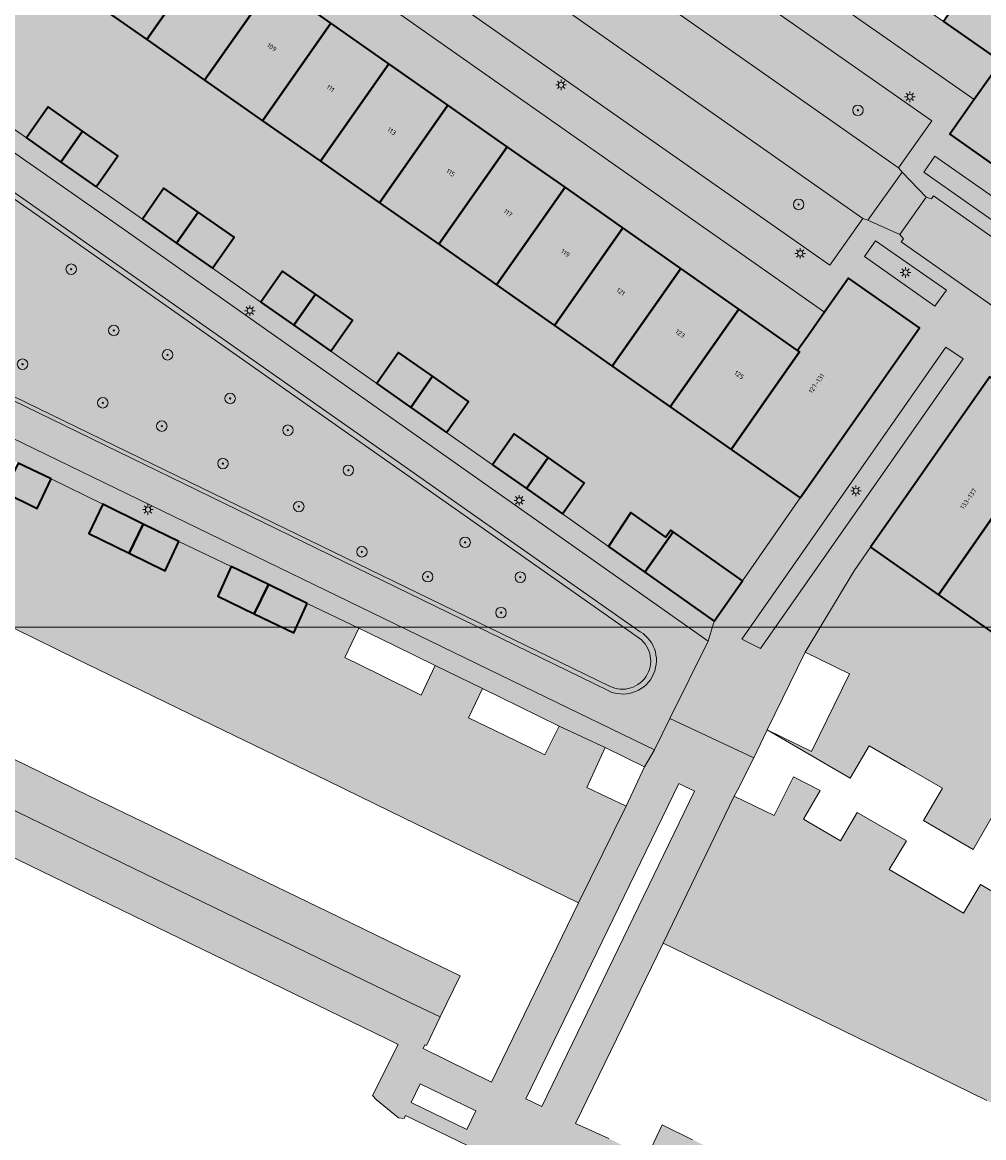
# Model space of a CAD drawing. Extents: x 101956 to 105180, y 476926 to 481317.
# Tile 30 of 256: x 102905 to 102978, y 477165 to 477250. Entities that reach past the tile are written whole.
import ezdxf
from ezdxf.enums import TextEntityAlignment as Align

# ---------------------------------------------------------------- set-up
doc = ezdxf.new("R2010")
doc.units = 0
doc.header["$LTSCALE"] = 0.5
for name, color, linetype, lineweight in [('B-WE-GR-BOOM-S', 90, 'Continuous', 25), ('B-WE-GR-GROENVOORZIENING-GV', 80, 'Continuous', 18), ('B-WE-GR-HAAG-GV', 90, 'Continuous', 13), ('B-WE-IE-TERREINAFSCHEIDING_KUNSTMATIG_MUUR-GV', 90, 'Continuous', 18), ('B-WE-KL-ET_LS_OV_LICHTMAST-S', 190, 'Continuous', 25), ('B-WE-OG-BEBOUWING-GV', 7, 'Continuous', 35), ('B-WE-OG-BEBOUWING-T18', 10, 'Continuous', 18), ('B-WE-OG-TERREIN_CULTUURSCHEIDING-GV', 7, 'Continuous', 18), ('B-WE-OG-TERREIN_ERF-GV', 7, 'Continuous', 18), ('B-WE-VH-VERHARDING_ASFALT-GV', 252, 'Continuous', 18), ('B-WE-VH-VERHARDING_BETONSTRAATSTEEN-GV', 252, 'Continuous', 18), ('B-WE-VH-VERHARDING_SIERBESTRATING-GV', 252, 'Continuous', 18)]:
    doc.layers.add(name, color=color, linetype=linetype, lineweight=lineweight)
for name, color, linetype, lineweight, true_color in [('B-WE-GR-GROENVOORZIENING-V', 7, 'Continuous', 18, 0x67a552), ('B-WE-GR-HAAG-V', 7, 'Continuous', 18, 0x67a552), ('B-WE-IE-TERREINAFSCHEIDING_KUNSTMATIG_MUUR-V', 7, 'Continuous', 18, 0xb7b7b7), ('B-WE-OG-BEBOUWING-V', 7, 'Continuous', 18, 0xdc7869), ('B-WE-OG-TERREIN_CULTUURSCHEIDING-V', 7, 'Continuous', 18, 0x28c846), ('B-WE-OG-TERREIN_ERF-V', 7, 'Continuous', 18, 0x28c846), ('B-WE-VH-VERHARDING_ASFALT-V', 7, 'Continuous', 18, 0xcdcdcd), ('B-WE-VH-VERHARDING_BETONSTRAATSTEEN-V', 7, 'Continuous', 18, 0xcdcdcd), ('B-WE-VH-VERHARDING_SIERBESTRATING-V', 7, 'Continuous', 18, 0xcdcdcd)]:
    doc.layers.add(name, color=color, linetype=linetype, lineweight=lineweight, true_color=true_color)
doc.layers.add('X-XX-AL-HULPLIJN-G', color=7, linetype='Continuous', lineweight=18, plot=False)
doc.styles.add('NLCS-ISO-M200-T18', font='NLCS-ISO.ttf', dxfattribs={"height": 0.36})

# ---------------------------------------------------------------- blocks, each defined once
blk = doc.blocks.new('SKL-ET_OV_LICHTMAST-SO')
at = {"color": 0, "linetype": 'ByBlock', "lineweight": 18}
for points in [[(-1.25, 0), (-2, 0)], [(-1.41421356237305, 1.414213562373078), (-0.8838834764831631, 0.8838834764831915)], [(0, 2), (0, 1.25)], [(0.88388347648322, 0.8838834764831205), (1.414213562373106, 1.414213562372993)], [(2, 0), (1.25, 0)], [(-1.414213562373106, -1.414213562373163), (-0.8838834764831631, -0.88388347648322)], [(0, -1.25), (0, -2)], [(0.8838834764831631, -0.8838834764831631), (1.414213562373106, -1.414213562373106)]]:
    blk.add_lwpolyline(points, dxfattribs=at)
blk.add_circle((0, 0), 1, dxfattribs=at)
blk = doc.blocks.new('SGR-BOOM_01-SO')
at = {"linetype": 'ByBlock', "lineweight": 18}
h = blk.add_hatch(color=0, dxfattribs=at)
h.dxf.hatch_style = 1
edge = h.paths.add_edge_path()
edge.add_arc((0, 0), 0.25, 0, 360)
at = {"color": 0, "linetype": 'ByBlock', "lineweight": 18}
for radius in [2, 0.25]:
    blk.add_circle((0, 0), radius, dxfattribs=at)

msp = doc.modelspace()

# ---------------------------------------------------------------- hatches: boundary and pattern name
at = {"layer": 'B-WE-GR-GROENVOORZIENING-V'}
for points in [[(102979.715, 477236.01), (102974.321, 477239.81), (102973.483, 477238.582), (102978.85, 477234.811)], [(102968.938, 477232.156), (102974.306, 477228.377), (102975.195, 477229.58), (102969.773, 477233.353)], [(102959.596, 477202.968), (102961.005, 477202.271), (102976.463, 477224.359), (102975.149, 477225.252)]]:
    msp.add_hatch(color=256, dxfattribs=at).paths.add_polyline_path(points)
at = {"layer": 'B-WE-GR-HAAG-V'}
for points in [[(102979.715, 477236.01), (102974.321, 477239.81), (102973.483, 477238.582), (102978.85, 477234.811)], [(102968.938, 477232.156), (102974.306, 477228.377), (102975.195, 477229.58), (102969.773, 477233.353)], [(102959.596, 477202.968), (102961.005, 477202.271), (102976.463, 477224.359), (102975.149, 477225.252)]]:
    msp.add_hatch(color=256, dxfattribs=at).paths.add_polyline_path(points)
at = {"layer": 'B-WE-IE-TERREINAFSCHEIDING_KUNSTMATIG_MUUR-V'}
h = msp.add_hatch(color=256, dxfattribs=at)
edge = h.paths.add_edge_path()
edge.add_line((102915.592, 477215.86), (102892.384, 477227.162))
edge.add_line((102892.384, 477227.162), (102881.943, 477232.247))
edge.add_line((102881.943, 477232.247), (102881.688, 477232.021))
edge.add_line((102881.688, 477232.021), (102949.338, 477199.083))
edge.add_arc((102950.5112748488, 477201.3581792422), 2.559885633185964, 242.7205400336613, 418.6786322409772)
edge.add_line((102951.842, 477203.545), (102890.882, 477246.289))
edge.add_line((102890.882, 477246.289), (102890.779, 477245.848))
edge.add_line((102890.779, 477245.848), (102899.362, 477239.825))
edge.add_line((102899.362, 477239.825), (102951.578, 477203.184))
edge.add_arc((102950.4744327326, 477201.3274344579), 2.159790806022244, -116.99726757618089, 59.272186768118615, ccw=False)
edge.add_line((102949.494, 477199.403), (102915.592, 477215.86))
at = {"layer": 'B-WE-OG-BEBOUWING-V'}
for points in [[(102919.414, 477256.142), (102914.996, 477259.238), (102909.776, 477251.799), (102914.192, 477248.702)], [(102986.093, 477256.493), (102981.664, 477259.608), (102974.981, 477250.075), (102979.349, 477247.018), (102980.865, 477249.043), (102981.607, 477250.102), (102984.664, 477254.457)], [(102923.822, 477253.052), (102919.414, 477256.142), (102914.192, 477248.702), (102918.601, 477245.611)], [(102990.054, 477250.673), (102984.664, 477254.457), (102981.607, 477250.102), (102980.865, 477249.043), (102979.349, 477247.018), (102978.503, 477245.815), (102977.322, 477244.134), (102975.46, 477241.485), (102980.908, 477237.657), (102983.951, 477241.987), (102986.993, 477246.317)], [(102928.238, 477249.956), (102923.822, 477253.052), (102918.601, 477245.611), (102923.017, 477242.515)], [(102932.653, 477246.861), (102928.238, 477249.956), (102923.017, 477242.515), (102927.433, 477239.419)], [(102937.169, 477243.695), (102932.653, 477246.861), (102927.433, 477239.419), (102931.947, 477236.254)], [(102941.683, 477240.531), (102937.169, 477243.695), (102931.947, 477236.254), (102936.462, 477233.089)], [(102909.296, 477241.726), (102906.666, 477243.567), (102905.002, 477241.209), (102907.638, 477239.364)], [(102909.296, 477241.726), (102907.638, 477239.364), (102910.34, 477237.474), (102911.995, 477239.839)], [(102946.1, 477237.434), (102941.683, 477240.531), (102936.462, 477233.089), (102940.879, 477229.992)], [(102918.12, 477235.537), (102915.498, 477237.377), (102913.861, 477235.008), (102916.467, 477233.181)], [(102950.509, 477234.344), (102946.1, 477237.434), (102940.879, 477229.992), (102945.287, 477226.902)], [(102918.12, 477235.537), (102916.467, 477233.181), (102919.199, 477231.265), (102920.852, 477233.623)], [(102954.927, 477231.247), (102950.509, 477234.344), (102945.287, 477226.902), (102949.703, 477223.805)], [(102927.058, 477229.288), (102924.55, 477231.047), (102922.892, 477228.689), (102925.403, 477226.929)], [(102959.35, 477228.146), (102954.927, 477231.247), (102949.703, 477223.805), (102954.127, 477220.704)], [(102965.899, 477227.926), (102964.66, 477226.171), (102963.835, 477225.002), (102963.988, 477224.894), (102961.818, 477221.802), (102958.766, 477217.452), (102964.034, 477213.758), (102967.085, 477218.103), (102970.079, 477222.367), (102973.13, 477226.713), (102967.724, 477230.512)], [(102927.058, 477229.288), (102925.403, 477226.929), (102928.227, 477224.949), (102929.882, 477227.309)], [(102963.988, 477224.894), (102963.835, 477225.002), (102959.35, 477228.146), (102954.127, 477220.704), (102958.766, 477217.452), (102961.818, 477221.802)], [(102935.992, 477223.027), (102933.395, 477224.849), (102931.729, 477222.473), (102934.326, 477220.652)], [(102935.992, 477223.027), (102934.326, 477220.652), (102937.058, 477218.737), (102938.735, 477221.105)], [(102969.411, 477209.994), (102974.577, 477206.373), (102977.633, 477210.735), (102979.788, 477213.811), (102980.05, 477213.628), (102980.887, 477214.83), (102982.087, 477216.551), (102983.924, 477219.187), (102978.497, 477222.986), (102975.451, 477218.631), (102972.46, 477214.354)], [(102944.805, 477216.826), (102942.227, 477218.632), (102940.571, 477216.268), (102943.147, 477214.464)], [(102944.805, 477216.826), (102943.147, 477214.464), (102945.904, 477212.533), (102947.57, 477214.89)], [(102906.885, 477215.203), (102904.386, 477216.41), (102903.302, 477214.18), (102905.832, 477212.942)], [(102913.924, 477211.761), (102910.827, 477213.267), (102909.774, 477211.043), (102912.844, 477209.538)], [(102984.269, 477210.672), (102980.05, 477213.628), (102979.788, 477213.811), (102977.633, 477210.735), (102974.577, 477206.373), (102979.056, 477203.233)], [(102954.354, 477211.166), (102954.168, 477211.298), (102953.781, 477210.751), (102951.128, 477212.628), (102949.406, 477210.04), (102952.188, 477208.079)], [(102916.645, 477210.437), (102913.924, 477211.761), (102912.844, 477209.538), (102915.589, 477208.194)], [(102954.354, 477211.166), (102952.188, 477208.079), (102957.465, 477204.359), (102959.637, 477207.428)], [(102923.469, 477207.138), (102920.622, 477208.51), (102919.602, 477206.255), (102922.388, 477204.912)], [(102926.433, 477205.71), (102923.469, 477207.138), (102922.388, 477204.912), (102925.413, 477203.455)]]:
    msp.add_hatch(color=256, dxfattribs=at).paths.add_polyline_path(points)
at = {"layer": 'B-WE-OG-TERREIN_CULTUURSCHEIDING-V'}
h = msp.add_hatch(color=256, dxfattribs=at)
edge = h.paths.add_edge_path()
edge.add_line((102899.362, 477239.825), (102898.797, 477237.393))
edge.add_arc((102896.9512401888, 477232.8119369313), 4.938923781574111, -122.05486203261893, 68.05496181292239, ccw=False)
edge.add_line((102894.33, 477228.626), (102892.384, 477227.162))
edge.add_line((102892.384, 477227.162), (102915.592, 477215.86))
edge.add_line((102915.592, 477215.86), (102949.494, 477199.403))
edge.add_arc((102950.4744327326, 477201.3274344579), 2.159790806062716, 243.0027324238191, 419.2721867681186)
edge.add_line((102951.578, 477203.184), (102899.362, 477239.825))
at = {"layer": 'B-WE-OG-TERREIN_ERF-V'}
for points in [[(102930.549, 477281.167), (102926.117, 477284.268), (102921.618, 477287.416), (102920.797, 477286.24), (102919.598, 477284.521), (102956.746, 477258.498), (102977.322, 477244.134), (102978.503, 477245.815), (102979.349, 477247.018), (102974.981, 477250.075), (102970.549, 477253.176), (102966.123, 477256.273), (102961.708, 477259.363), (102957.283, 477262.459), (102952.86, 477265.554), (102948.337, 477268.719), (102943.814, 477271.884), (102939.39, 477274.98), (102934.974, 477278.07)], [(102932.561, 477251.288), (102908.19, 477268.348), (102906.984, 477266.627), (102906.151, 477265.439), (102910.571, 477262.34), (102914.996, 477259.238), (102919.414, 477256.142), (102923.822, 477253.052), (102928.238, 477249.956), (102932.653, 477246.861), (102937.169, 477243.695), (102941.683, 477240.531), (102946.1, 477237.434), (102950.509, 477234.344), (102954.927, 477231.247), (102959.35, 477228.146), (102963.835, 477225.002), (102964.66, 477226.171), (102965.899, 477227.926)], [(102931.947, 477236.254), (102927.433, 477239.419), (102923.017, 477242.515), (102918.601, 477245.611), (102914.192, 477248.702), (102909.776, 477251.799), (102905.351, 477254.901), (102900.926, 477258.003), (102895.538, 477261.781), (102890.978, 477255.345), (102896.453, 477251.564), (102894.422, 477248.623), (102896.15, 477247.404), (102897.796, 477249.776), (102900.447, 477247.91), (102903.14, 477246.015), (102901.478, 477243.654), (102905.002, 477241.209), (102906.666, 477243.567), (102909.296, 477241.726), (102911.995, 477239.839), (102910.34, 477237.474), (102913.861, 477235.008), (102915.498, 477237.377), (102918.12, 477235.537), (102920.852, 477233.623), (102919.199, 477231.265), (102922.892, 477228.689), (102924.55, 477231.047), (102927.058, 477229.288), (102929.882, 477227.309), (102928.227, 477224.949), (102931.729, 477222.473), (102933.395, 477224.849), (102935.992, 477223.027), (102938.735, 477221.105), (102937.058, 477218.737), (102940.571, 477216.268), (102942.227, 477218.632), (102944.805, 477216.826), (102947.57, 477214.89), (102945.904, 477212.533), (102949.406, 477210.04), (102951.128, 477212.628), (102953.781, 477210.751), (102954.168, 477211.298), (102954.354, 477211.166), (102959.637, 477207.428), (102964.034, 477213.758), (102958.766, 477217.452), (102954.127, 477220.704), (102949.703, 477223.805), (102945.287, 477226.902), (102940.879, 477229.992), (102936.462, 477233.089)], [(102910.827, 477213.267), (102906.885, 477215.203), (102905.832, 477212.942), (102903.302, 477214.18), (102900.025, 477215.786), (102901.064, 477218.015), (102897.158, 477219.893), (102896.085, 477217.681), (102893.75, 477218.793), (102890.183, 477220.492), (102891.37, 477222.687), (102888.025, 477224.371), (102886.927, 477222.122), (102884.203, 477223.425), (102881.047, 477224.936), (102882.157, 477227.218), (102878.714, 477228.892), (102877.244, 477225.859), (102874.186, 477227.346), (102870.671, 477220.015), (102875.51, 477217.665), (102880.278, 477215.349), (102885.052, 477213.03), (102889.826, 477210.711), (102894.599, 477208.393), (102899.365, 477206.078), (102904.138, 477203.76), (102908.912, 477201.441), (102913.687, 477199.122), (102918.452, 477196.807), (102923.226, 477194.488), (102928, 477192.17), (102932.774, 477189.851), (102937.538, 477187.537), (102942.312, 477185.218), (102947.126, 477182.88), (102950.758, 477190.252), (102947.75, 477191.662), (102949.157, 477194.71), (102945.639, 477196.347), (102944.555, 477194.153), (102941.48, 477195.651), (102938.73, 477196.992), (102939.791, 477199.227), (102936.197, 477200.978), (102935.121, 477198.719), (102931.941, 477200.284), (102929.293, 477201.588), (102930.371, 477203.828), (102926.433, 477205.71), (102925.413, 477203.455), (102922.388, 477204.912), (102919.602, 477206.255), (102920.622, 477208.51), (102916.645, 477210.437), (102915.589, 477208.194), (102912.844, 477209.538), (102909.774, 477211.043)], [(103008.402, 477163.516), (103009.679, 477165.694), (103005.98, 477167.845), (103004.699, 477165.625), (103002.131, 477167.143), (102999.043, 477168.97), (103000.32, 477171.148), (103000, 477171.333), (102996.6, 477173.299), (102995.319, 477171.098), (102992.709, 477172.629), (102989.668, 477174.415), (102990.948, 477176.614), (102987.115, 477178.837), (102985.828, 477176.647), (102983.285, 477178.127), (102980.168, 477179.942), (102981.466, 477182.128), (102977.785, 477184.269), (102976.503, 477182.099), (102973.875, 477183.632), (102970.831, 477185.41), (102972.14, 477187.604), (102968.386, 477189.761), (102967.103, 477187.594), (102964.279, 477189.268), (102965.562, 477191.435), (102963.518, 477192.494), (102962.064, 477189.543), (102959.014, 477191.015), (102953.595, 477179.801), (102958.716, 477177.313), (102963.603, 477174.939), (102968.496, 477172.562), (102973.389, 477170.185), (102978.273, 477167.812), (102983.166, 477165.435), (102988.059, 477163.058), (102992.943, 477160.685), (102997.837, 477158.308), (103002.73, 477155.931), (103007.614, 477153.558), (103012.219, 477151.321), (103012.654, 477152.13), (103014.279, 477153.768), (103021.748, 477169.174), (103023.074, 477171.389), (103023.543, 477172.048), (103019.327, 477175.003), (103014.856, 477178.137), (103010.377, 477181.277), (103005.906, 477184.411), (103001.426, 477187.552), (102996.955, 477190.686), (102992.477, 477193.825), (102988.006, 477196.959), (102983.527, 477200.099), (102979.056, 477203.233), (102974.577, 477206.373), (102969.411, 477209.994), (102968.151, 477208.2), (102964.416, 477201.982), (102967.791, 477200.335), (102964.896, 477194.403), (102961.524, 477196.056), (102967.849, 477192.391), (102969.311, 477194.858), (102972.064, 477193.258), (102974.885, 477191.62), (102973.437, 477189.161), (102977.245, 477186.954), (102978.648, 477189.408), (102981.537, 477187.728), (102984.25, 477186.152), (102982.813, 477183.722), (102986.608, 477181.479), (102987.996, 477183.952), (102991.016, 477182.213), (102993.612, 477180.72), (102992.189, 477178.263), (102996.182, 477175.899), (102997.564, 477178.344), (103000, 477176.934), (103000.472, 477176.66), (103003.119, 477175.128), (103001.751, 477172.672), (103005.526, 477170.436), (103006.943, 477172.931), (103009.97, 477171.165), (103012.551, 477169.66), (103011.111, 477167.239), (103014.887, 477164.98), (103016.327, 477167.401), (103019.131, 477165.766), (103017.713, 477163.333), (103015.582, 477164.575), (103014.569, 477162.84), (103015.339, 477162.391), (103014.058, 477160.171), (103011.548, 477161.655)], [(102904.989, 477193.363), (102900.214, 477195.679), (102895.438, 477197.995), (102890.672, 477200.307), (102885.898, 477202.622), (102881.121, 477204.939), (102876.345, 477207.255), (102871.861, 477209.43), (102870.326, 477206.291), (102872.651, 477205.174), (102934.251, 477175.274), (102936.579, 477174.175), (102938.104, 477177.302), (102933.622, 477179.476), (102928.857, 477181.787), (102924.081, 477184.103), (102919.306, 477186.419), (102914.531, 477188.735), (102909.764, 477191.047)]]:
    msp.add_hatch(color=256, dxfattribs=at).paths.add_polyline_path(points)
at = {"layer": 'B-WE-VH-VERHARDING_ASFALT-V'}
h = msp.add_hatch(color=256, dxfattribs=at)
h.paths.add_polyline_path([(102888.779, 477250.729), (102872.379, 477262.258), (102823.495, 477296.593), (102768.277, 477335.299), (102753.639, 477315.063), (102740.912, 477297.448), (102767.445, 477284.579), (102787.306, 477274.932), (102793.3, 477272.021), (102804.827, 477266.422), (102869.936, 477234.811), (102876.286, 477231.729), (102943.797, 477198.952), (102952.922, 477194.542), (102954.101, 477196.926), (102957.017, 477202.821), (102912.555, 477234.132)])
edge = h.paths.add_edge_path(flags=16)
edge.add_line((102866.207, 477240.523), (102793.73, 477275.745))
edge.add_line((102793.73, 477275.745), (102788.662, 477278.239))
edge.add_line((102788.662, 477278.239), (102755.157, 477294.404))
edge.add_arc((102759.5906895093, 477303.2444104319), 9.889917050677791, 148.6349651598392, 243.36507680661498, ccw=False)
edge.add_line((102751.146, 477308.392), (102761.196, 477322.177))
edge.add_arc((102770.4245079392, 477316.5619504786), 10.80250618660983, 65.04589834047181, 148.6817417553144, ccw=False)
edge.add_line((102774.982, 477326.356), (102804.84, 477305.438))
edge.add_line((102804.84, 477305.438), (102804.957, 477305.354))
edge.add_line((102804.957, 477305.354), (102809.295, 477302.253))
edge.add_line((102809.295, 477302.253), (102853.697, 477271.137))
edge.add_line((102853.697, 477271.137), (102875.366, 477255.903))
edge.add_arc((102871.1795180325, 477249.6133010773), 7.555590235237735, -27.02668377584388, 56.35189559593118, ccw=False)
edge.add_line((102877.91, 477246.18), (102876.456, 477243.3))
edge.add_arc((102869.8043934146, 477247.5475516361), 7.892120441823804, 242.8822354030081, 327.43870415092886, ccw=False)
edge = h.paths.add_edge_path(flags=16)
edge.add_line((102883.874, 477244.05), (102883.898, 477244.089))
edge.add_line((102883.898, 477244.089), (102886.915, 477249.081))
edge.add_line((102886.915, 477249.081), (102890.882, 477246.289))
edge.add_line((102890.882, 477246.289), (102951.842, 477203.545))
edge.add_arc((102950.5112748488, 477201.3581792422), 2.559885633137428, -117.27945996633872, 58.67863224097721, ccw=False)
edge.add_line((102949.338, 477199.083), (102881.688, 477232.021))
edge.add_line((102881.688, 477232.021), (102877.729, 477233.881))
edge.add_line((102877.729, 477233.881), (102880.763, 477238.9))
edge.add_line((102880.763, 477238.9), (102880.798, 477238.958))
edge.add_line((102880.798, 477238.958), (102883.874, 477244.05))
at = {"layer": 'B-WE-VH-VERHARDING_BETONSTRAATSTEEN-V'}
for points in [[(102898.789, 477245.547), (102896.15, 477247.404), (102894.422, 477248.623), (102888.965, 477252.43), (102887.014, 477253.996), (102885.725, 477254.869), (102883.613, 477256.167), (102878.531, 477259.851), (102875.623, 477261.959), (102872.051, 477264.325), (102869.554, 477266.082), (102866.715, 477268.08), (102863.218, 477270.534), (102860.619, 477272.359), (102857.881, 477274.281), (102854.395, 477276.722), (102851.667, 477278.629), (102849.036, 477280.469), (102845.339, 477283.079), (102842.722, 477284.912), (102840, 477286.819), (102836.486, 477289.257), (102833.771, 477291.166), (102831.15, 477293.008), (102827.643, 477295.457), (102824.827, 477297.45), (102822.319, 477299.225), (102818.846, 477301.676), (102815.894, 477303.745), (102810.72, 477307.37), (102808.772, 477308.742), (102807.38, 477309.718), (102805.425, 477311.088), (102800.151, 477314.764), (102797.3, 477316.752), (102793.804, 477319.219), (102791.215, 477321.025), (102788.45, 477322.954), (102784.977, 477325.414), (102782.276, 477327.297), (102779.626, 477329.144), (102776.12, 477331.607), (102773.332, 477333.563), (102770.782, 477335.352), (102767.085, 477337.958), (102764.395, 477339.837), (102761.74, 477341.692), (102758.225, 477344.141), (102757.617, 477344.567), (102756.467, 477342.71), (102754.676, 477340.284), (102752.735, 477337.655), (102750.796, 477335.028), (102747.556, 477330.601), (102745.636, 477327.986), (102743.691, 477325.336), (102740.45, 477320.957), (102738.524, 477318.321), (102736.598, 477315.685), (102733.353, 477311.272), (102731.427, 477308.633), (102729.505, 477306), (102728.208, 477304.223), (102727.869, 477303.868), (102727.19, 477302.491), (102730.1, 477301.082), (102732.991, 477299.679), (102735.983, 477298.227), (102739.895, 477296.325), (102742.634, 477294.994), (102744.801, 477293.94), (102747.722, 477292.517), (102750.688, 477291.073), (102754.513, 477289.197), (102757.432, 477287.789), (102760.408, 477286.354), (102764.217, 477284.499), (102767.14, 477283.079), (102770.1, 477281.641), (102773.943, 477279.796), (102776.9, 477278.358), (102779.814, 477276.941), (102783.577, 477275.079), (102786.606, 477273.621), (102787.306, 477274.932), (102767.445, 477284.579), (102740.912, 477297.448), (102729.255, 477303.12), (102742.909, 477321.767), (102758.101, 477342.422), (102768.277, 477335.299), (102823.495, 477296.593), (102872.379, 477262.258), (102888.779, 477250.729), (102912.555, 477234.132), (102957.017, 477202.821), (102957.465, 477204.359), (102952.188, 477208.079), (102949.406, 477210.04), (102945.904, 477212.533), (102943.147, 477214.464), (102940.571, 477216.268), (102937.058, 477218.737), (102934.326, 477220.652), (102931.729, 477222.473), (102928.227, 477224.949), (102925.403, 477226.929), (102922.892, 477228.689), (102919.199, 477231.265), (102916.467, 477233.181), (102913.861, 477235.008), (102910.34, 477237.474), (102907.638, 477239.364), (102905.002, 477241.209), (102901.478, 477243.654)], [(102916.457, 477277.518), (102916.063, 477277.647), (102913.5, 477274.041), (102913.744, 477273.681), (102968.824, 477235.062), (102969.191, 477234.921), (102971.813, 477238.589), (102971.546, 477238.926)], [(102973.641, 477236.681), (102971.813, 477238.589), (102969.191, 477234.921), (102971.648, 477233.842)], [(102973.641, 477236.681), (102971.648, 477233.842), (102971.916, 477233.515), (102971.75, 477233.287), (102985.046, 477223.946), (102985.175, 477224.177), (102985.575, 477224.069), (102987.555, 477226.903), (102987.305, 477227.253), (102987.469, 477227.467), (102982.644, 477230.841), (102982.795, 477231.233), (102979.356, 477233.655), (102979.015, 477233.41), (102974.198, 477236.777), (102974.05, 477236.556)], [(102876.286, 477231.729), (102875.656, 477230.378), (102878.714, 477228.892), (102882.157, 477227.218), (102885.304, 477225.691), (102888.025, 477224.371), (102891.37, 477222.687), (102894.83, 477221.017), (102897.158, 477219.893), (102901.064, 477218.015), (102904.386, 477216.41), (102906.885, 477215.203), (102910.827, 477213.267), (102913.924, 477211.761), (102916.645, 477210.437), (102920.622, 477208.51), (102923.469, 477207.138), (102926.433, 477205.71), (102930.371, 477203.828), (102933.031, 477202.527), (102936.197, 477200.978), (102939.791, 477199.227), (102942.556, 477197.865), (102945.639, 477196.347), (102949.157, 477194.71), (102952.153, 477193.245), (102952.922, 477194.542), (102943.797, 477198.952)]]:
    msp.add_hatch(color=256, dxfattribs=at).paths.add_polyline_path(points)
h = msp.add_hatch(color=256, dxfattribs=at)
h.paths.add_polyline_path([(103062.191, 477184.856), (103058.772, 477183.105), (103056.297, 477184.901), (103054.901, 477185.747), (103054.751, 477185.852), (103049.335, 477189.651), (103051.214, 477192.333), (103031.409, 477206.165), (102993.469, 477232.716), (102991.618, 477230.114), (102991.476, 477230.213), (102986.186, 477233.924), (102984.765, 477234.946), (102982.205, 477236.746), (102980.908, 477237.657), (102975.46, 477241.485), (102977.322, 477244.134), (102956.746, 477258.498), (102919.598, 477284.521), (102917.75, 477281.874), (102917.592, 477281.986), (102912.34, 477285.707), (102911.062, 477287.009), (102908.626, 477288.833), (102907.066, 477289.511), (102901.643, 477293.296), (102900.256, 477294.318), (102897.75, 477290.765), (102898.016, 477290.411), (102899.881, 477288.345), (102900.291, 477288.21), (102900.414, 477288.431), (102905.212, 477285.095), (102905.551, 477285.337), (102909.001, 477282.911), (102908.871, 477282.518), (102913.677, 477279.145), (102913.529, 477278.933), (102913.792, 477278.584), (102916.063, 477277.647), (102916.457, 477277.518), (102918.988, 477281.094), (102956.365, 477254.915), (102974.081, 477242.493), (102971.546, 477238.926), (102971.813, 477238.589), (102973.641, 477236.681), (102974.05, 477236.556), (102974.198, 477236.777), (102979.015, 477233.41), (102979.356, 477233.655), (102982.795, 477231.233), (102982.644, 477230.841), (102987.469, 477227.467), (102987.305, 477227.253), (102987.555, 477226.903), (102989.965, 477225.81), (102990.375, 477225.682), (102992.847, 477229.282), (103014.264, 477214.345), (103047.97, 477190.719), (103045.488, 477187.126), (103045.738, 477186.772), (103047.624, 477184.894), (103048.027, 477184.749), (103048.153, 477184.981), (103052.963, 477181.608), (103053.304, 477181.868), (103056.751, 477179.462), (103056.636, 477179.067), (103061.471, 477175.672), (103064.401, 477173.64), (103060.309, 477166.58), (103059.967, 477166.775), (103059.784, 477166.462), (103061.989, 477164.491), (103064.142, 477166.837), (103067.062, 477170.183), (103067.332, 477169.921), (103070.374, 477173.264), (103084.727, 477160.392), (103087.645, 477157.778), (103088.024, 477157.991), (103089.829, 477160.037)])
h.paths.add_polyline_path([(102904.921, 477286.602), (102899.605, 477290.318), (102900.516, 477291.612), (102905.832, 477287.908)], flags=16)
h.paths.add_polyline_path([(102915.73, 477279.01), (102910.402, 477282.777), (102911.235, 477283.997), (102916.586, 477280.207)], flags=16)
h.paths.add_polyline_path([(102978.85, 477234.811), (102973.483, 477238.582), (102974.321, 477239.81), (102979.715, 477236.01)], flags=16)
h.paths.add_polyline_path([(102989.445, 477227.401), (102984.244, 477231.025), (102985.041, 477232.245), (102990.269, 477228.576)], flags=16)
h.paths.add_polyline_path([(103047.443, 477186.86), (103048.22, 477187.955), (103053.522, 477184.197), (103052.746, 477183.102)], flags=16)
h = msp.add_hatch(color=256, dxfattribs=at)
edge = h.paths.add_edge_path()
edge.add_line((102982.087, 477216.551), (103015.061, 477193.417))
edge.add_line((103015.061, 477193.417), (103039.888, 477176.04))
edge.add_line((103039.888, 477176.04), (103041.715, 477178.643))
edge.add_line((103041.715, 477178.643), (103047.126, 477174.857))
edge.add_line((103047.126, 477174.857), (103049.564, 477173.298))
edge.add_line((103049.564, 477173.298), (103049.747, 477173.244))
edge.add_line((103049.747, 477173.244), (103055.887, 477168.588))
edge.add_arc((103051.4230138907, 477171.2067574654), 5.175428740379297, 329.6023645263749, 413.6853816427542)
edge.add_line((103054.488, 477175.377), (103045.733, 477181.462))
edge.add_line((103045.733, 477181.462), (103045.89, 477181.669))
edge.add_line((103045.89, 477181.669), (103045.629, 477182.009))
edge.add_line((103045.629, 477182.009), (103043.184, 477183.09))
edge.add_line((103043.184, 477183.09), (103042.791, 477183.228))
edge.add_line((103042.791, 477183.228), (103040.296, 477179.634))
edge.add_line((103040.296, 477179.634), (103001.686, 477206.688))
edge.add_line((103001.686, 477206.688), (102985.217, 477218.24))
edge.add_line((102985.217, 477218.24), (102987.697, 477221.794))
edge.add_line((102987.697, 477221.794), (102987.447, 477222.143))
edge.add_line((102987.447, 477222.143), (102985.575, 477224.069))
edge.add_line((102985.575, 477224.069), (102985.175, 477224.177))
edge.add_line((102985.175, 477224.177), (102985.046, 477223.946))
edge.add_line((102985.046, 477223.946), (102971.75, 477233.287))
edge.add_line((102971.75, 477233.287), (102971.916, 477233.515))
edge.add_line((102971.916, 477233.515), (102971.648, 477233.842))
edge.add_line((102971.648, 477233.842), (102969.191, 477234.921))
edge.add_line((102969.191, 477234.921), (102968.824, 477235.062))
edge.add_line((102968.824, 477235.062), (102966.297, 477231.491))
edge.add_line((102966.297, 477231.491), (102935.555, 477253.052))
edge.add_line((102935.555, 477253.052), (102911.218, 477270.119))
edge.add_line((102911.218, 477270.119), (102913.744, 477273.681))
edge.add_line((102913.744, 477273.681), (102913.5, 477274.041))
edge.add_line((102913.5, 477274.041), (102911.778, 477275.763))
edge.add_line((102911.778, 477275.763), (102911.378, 477275.912))
edge.add_line((102911.378, 477275.912), (102911.222, 477275.686))
edge.add_line((102911.222, 477275.686), (102897.982, 477284.972))
edge.add_line((102897.982, 477284.972), (102898.134, 477285.187))
edge.add_line((102898.134, 477285.187), (102897.878, 477285.531))
edge.add_line((102897.878, 477285.531), (102895.385, 477286.68))
edge.add_line((102895.385, 477286.68), (102894.961, 477286.804))
edge.add_line((102894.961, 477286.804), (102892.47, 477283.229))
edge.add_line((102892.47, 477283.229), (102893.887, 477282.282))
edge.add_line((102893.887, 477282.282), (102899.298, 477278.496))
edge.add_line((102899.298, 477278.496), (102896.245, 477274.144))
edge.add_line((102896.245, 477274.144), (102893.253, 477269.878))
edge.add_line((102893.253, 477269.878), (102890.198, 477265.523))
edge.add_line((102890.198, 477265.523), (102885.739, 477259.107))
edge.add_line((102885.739, 477259.107), (102883.613, 477256.167))
edge.add_line((102883.613, 477256.167), (102885.725, 477254.869))
edge.add_line((102885.725, 477254.869), (102901.323, 477276.981))
edge.add_line((102901.323, 477276.981), (102902.575, 477276.122))
edge.add_line((102902.575, 477276.122), (102887.014, 477253.996))
edge.add_line((102887.014, 477253.996), (102888.965, 477252.43))
edge.add_line((102888.965, 477252.43), (102890.978, 477255.345))
edge.add_line((102890.978, 477255.345), (102895.538, 477261.781))
edge.add_line((102895.538, 477261.781), (102898.58, 477266.133))
edge.add_line((102898.58, 477266.133), (102901.571, 477270.412))
edge.add_line((102901.571, 477270.412), (102904.612, 477274.763))
edge.add_line((102904.612, 477274.763), (102910.041, 477270.988))
edge.add_line((102910.041, 477270.988), (102908.19, 477268.348))
edge.add_line((102908.19, 477268.348), (102932.561, 477251.288))
edge.add_line((102932.561, 477251.288), (102965.899, 477227.926))
edge.add_line((102965.899, 477227.926), (102967.724, 477230.512))
edge.add_line((102967.724, 477230.512), (102973.13, 477226.713))
edge.add_line((102973.13, 477226.713), (102970.079, 477222.367))
edge.add_line((102970.079, 477222.367), (102967.085, 477218.103))
edge.add_line((102967.085, 477218.103), (102964.034, 477213.758))
edge.add_line((102964.034, 477213.758), (102959.637, 477207.428))
edge.add_line((102959.637, 477207.428), (102957.465, 477204.359))
edge.add_line((102957.465, 477204.359), (102957.017, 477202.821))
edge.add_line((102957.017, 477202.821), (102954.101, 477196.926))
edge.add_line((102954.101, 477196.926), (102960.492, 477193.943))
edge.add_line((102960.492, 477193.943), (102961.524, 477196.056))
edge.add_line((102961.524, 477196.056), (102964.416, 477201.982))
edge.add_line((102964.416, 477201.982), (102968.151, 477208.2))
edge.add_line((102968.151, 477208.2), (102969.411, 477209.994))
edge.add_line((102969.411, 477209.994), (102972.46, 477214.354))
edge.add_line((102972.46, 477214.354), (102975.451, 477218.631))
edge.add_line((102975.451, 477218.631), (102978.497, 477222.986))
edge.add_line((102978.497, 477222.986), (102983.924, 477219.187))
edge.add_line((102983.924, 477219.187), (102982.087, 477216.551))
h.paths.add_polyline_path([(103049.153, 477177.754), (103048.303, 477176.544), (103042.929, 477180.299), (103043.779, 477181.534)], flags=16)
h.paths.add_polyline_path([(102985.815, 477222.101), (102984.985, 477220.915), (102979.731, 477224.599), (102980.583, 477225.767)], flags=16)
h.paths.add_polyline_path([(102959.596, 477202.968), (102975.149, 477225.252), (102976.463, 477224.359), (102961.005, 477202.271)], flags=16)
h.paths.add_polyline_path([(102968.938, 477232.156), (102969.773, 477233.353), (102975.195, 477229.58), (102974.306, 477228.377)], flags=16)
h.paths.add_polyline_path([(102900.38, 477279.997), (102895.064, 477283.713), (102895.975, 477285.007), (102901.291, 477281.303)], flags=16)
h.paths.add_polyline_path([(102911.219, 477272.62), (102905.812, 477276.418), (102906.553, 477277.537), (102912.042, 477273.8)], flags=16)
h = msp.add_hatch(color=256, dxfattribs=at)
h.paths.add_polyline_path([(102953.595, 477179.801), (102959.014, 477191.015), (102959.244, 477191.47), (102960.492, 477193.943), (102954.101, 477196.926), (102952.922, 477194.542), (102952.153, 477193.245), (102950.758, 477190.252), (102947.126, 477182.88), (102940.482, 477169.192), (102935.267, 477171.77), (102935.396, 477172.044), (102935.522, 477171.986), (102936.579, 477174.175), (102934.251, 477175.274), (102872.651, 477205.174), (102870.326, 477206.291), (102869.243, 477204.11), (102869.367, 477204.038), (102869.242, 477203.798), (102868.078, 477201.589), (102867.372, 477200.174), (102865.878, 477199.238), (102867.999, 477198.227), (102868.629, 477198.394), (102870.634, 477202.513), (102871.938, 477201.878), (102932.459, 477172.542), (102933.378, 477172.069), (102931.405, 477168.18), (102931.706, 477167.867), (102933.391, 477166.492), (102933.822, 477166.437), (102933.934, 477166.665), (102948.516, 477159.585), (102948.397, 477159.35), (102948.69, 477159.037), (102951.294, 477158.438), (102951.708, 477158.338), (102953.591, 477162.309), (102954.558, 477161.847), (102982.909, 477148.062), (103000, 477139.772), (103013.208, 477133.365), (103014.108, 477132.929), (103012.204, 477128.999), (103012.788, 477128.517), (103014.887, 477127.297), (103014.282, 477128.779), (103014.968, 477130.219), (103015.825, 477132.06), (103017.223, 477134.913), (103000, 477143.303), (102984.896, 477150.661), (102955.827, 477164.817), (102953.52, 477165.953), (102952.462, 477163.742), (102952.582, 477163.661), (102952.442, 477163.393), (102949.439, 477164.91), (102946.909, 477166.054)])
h.paths.add_polyline_path([(102939.306, 477167.011), (102938.615, 477165.589), (102934.357, 477167.651), (102935.048, 477169.079)], flags=16)
h.paths.add_polyline_path([(102945.184, 477162.403), (102945.902, 477163.815), (102950.981, 477161.348), (102950.283, 477159.924)], flags=16)
h.paths.add_polyline_path([(102954.772, 477191.973), (102955.987, 477191.384), (102944.336, 477167.355), (102943.119, 477167.939)], flags=16)
at = {"layer": 'B-WE-VH-VERHARDING_SIERBESTRATING-V'}
for points in [[(102916.457, 477277.518), (102971.546, 477238.926), (102974.081, 477242.493), (102956.365, 477254.915), (102918.988, 477281.094)], [(102913.744, 477273.681), (102911.218, 477270.119), (102935.555, 477253.052), (102966.297, 477231.491), (102968.824, 477235.062)]]:
    msp.add_hatch(color=256, dxfattribs=at).paths.add_polyline_path(points)

# ---------------------------------------------------------------- linework, layer by layer
at = {"layer": 'B-WE-GR-GROENVOORZIENING-GV', "flags": 128}
for points in [[(102979.715, 477236.01), (102974.321, 477239.81), (102973.483, 477238.582), (102978.85, 477234.811)], [(102968.938, 477232.156), (102974.306, 477228.377), (102975.195, 477229.58), (102969.773, 477233.353)], [(102959.596, 477202.968), (102961.005, 477202.271), (102976.463, 477224.359), (102975.149, 477225.252)]]:
    msp.add_lwpolyline(points, close=True, dxfattribs=at)
at = {"layer": 'B-WE-GR-HAAG-GV', "flags": 128}
for points in [[(102979.715, 477236.01), (102974.321, 477239.81), (102973.483, 477238.582), (102978.85, 477234.811)], [(102968.938, 477232.156), (102974.306, 477228.377), (102975.195, 477229.58), (102969.773, 477233.353)], [(102959.596, 477202.968), (102961.005, 477202.271), (102976.463, 477224.359), (102975.149, 477225.252)]]:
    msp.add_lwpolyline(points, close=True, dxfattribs=at)
at = {"layer": 'B-WE-IE-TERREINAFSCHEIDING_KUNSTMATIG_MUUR-GV', "flags": 128}
for points in [[(102951.842, 477203.545), (102890.882, 477246.289), (102890.779, 477245.848), (102899.362, 477239.825), (102951.578, 477203.184)], [(102915.592, 477215.86), (102892.384, 477227.162), (102881.943, 477232.247), (102881.688, 477232.021), (102949.338, 477199.083)], [(102949.494, 477199.403), (102915.592, 477215.86)]]:
    msp.add_lwpolyline(points, dxfattribs=at)
at = {"layer": 'B-WE-IE-TERREINAFSCHEIDING_KUNSTMATIG_MUUR-GV'}
for points in [[(102949.338, 477199.083, 0.9653354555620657), (102951.842, 477203.545)], [(102951.578, 477203.184, -0.9679634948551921), (102949.494, 477199.403)]]:
    msp.add_lwpolyline(points, format="xyb", dxfattribs=at)
at = {"layer": 'B-WE-OG-BEBOUWING-GV', "flags": 128}
for points in [[(102919.414, 477256.142), (102914.996, 477259.238), (102909.776, 477251.799), (102914.192, 477248.702)], [(102986.093, 477256.493), (102981.664, 477259.608), (102974.981, 477250.075), (102979.349, 477247.018), (102980.865, 477249.043), (102981.607, 477250.102), (102984.664, 477254.457)], [(102923.822, 477253.052), (102919.414, 477256.142), (102914.192, 477248.702), (102918.601, 477245.611)], [(102990.054, 477250.673), (102984.664, 477254.457), (102981.607, 477250.102), (102980.865, 477249.043), (102979.349, 477247.018), (102978.503, 477245.815), (102977.322, 477244.134), (102975.46, 477241.485), (102980.908, 477237.657), (102983.951, 477241.987), (102986.993, 477246.317)], [(102928.238, 477249.956), (102923.822, 477253.052), (102918.601, 477245.611), (102923.017, 477242.515)], [(102932.653, 477246.861), (102928.238, 477249.956), (102923.017, 477242.515), (102927.433, 477239.419)], [(102937.169, 477243.695), (102932.653, 477246.861), (102927.433, 477239.419), (102931.947, 477236.254)], [(102941.683, 477240.531), (102937.169, 477243.695), (102931.947, 477236.254), (102936.462, 477233.089)], [(102909.296, 477241.726), (102906.666, 477243.567), (102905.002, 477241.209), (102907.638, 477239.364)], [(102909.296, 477241.726), (102907.638, 477239.364), (102910.34, 477237.474), (102911.995, 477239.839)], [(102946.1, 477237.434), (102941.683, 477240.531), (102936.462, 477233.089), (102940.879, 477229.992)], [(102918.12, 477235.537), (102915.498, 477237.377), (102913.861, 477235.008), (102916.467, 477233.181)], [(102950.509, 477234.344), (102946.1, 477237.434), (102940.879, 477229.992), (102945.287, 477226.902)], [(102918.12, 477235.537), (102916.467, 477233.181), (102919.199, 477231.265), (102920.852, 477233.623)], [(102954.927, 477231.247), (102950.509, 477234.344), (102945.287, 477226.902), (102949.703, 477223.805)], [(102927.058, 477229.288), (102924.55, 477231.047), (102922.892, 477228.689), (102925.403, 477226.929)], [(102959.35, 477228.146), (102954.927, 477231.247), (102949.703, 477223.805), (102954.127, 477220.704)], [(102965.899, 477227.926), (102964.66, 477226.171), (102963.835, 477225.002), (102963.988, 477224.894), (102961.818, 477221.802), (102958.766, 477217.452), (102964.034, 477213.758), (102967.085, 477218.103), (102970.079, 477222.367), (102973.13, 477226.713), (102967.724, 477230.512)], [(102927.058, 477229.288), (102925.403, 477226.929), (102928.227, 477224.949), (102929.882, 477227.309)], [(102963.988, 477224.894), (102963.835, 477225.002), (102959.35, 477228.146), (102954.127, 477220.704), (102958.766, 477217.452), (102961.818, 477221.802)], [(102935.992, 477223.027), (102933.395, 477224.849), (102931.729, 477222.473), (102934.326, 477220.652)], [(102935.992, 477223.027), (102934.326, 477220.652), (102937.058, 477218.737), (102938.735, 477221.105)], [(102969.411, 477209.994), (102974.577, 477206.373), (102977.633, 477210.735), (102979.788, 477213.811), (102980.05, 477213.628), (102980.887, 477214.83), (102982.087, 477216.551), (102983.924, 477219.187), (102978.497, 477222.986), (102975.451, 477218.631), (102972.46, 477214.354)], [(102944.805, 477216.826), (102942.227, 477218.632), (102940.571, 477216.268), (102943.147, 477214.464)], [(102944.805, 477216.826), (102943.147, 477214.464), (102945.904, 477212.533), (102947.57, 477214.89)], [(102906.885, 477215.203), (102904.386, 477216.41), (102903.302, 477214.18), (102905.832, 477212.942)], [(102913.924, 477211.761), (102910.827, 477213.267), (102909.774, 477211.043), (102912.844, 477209.538)], [(102984.269, 477210.672), (102980.05, 477213.628), (102979.788, 477213.811), (102977.633, 477210.735), (102974.577, 477206.373), (102979.056, 477203.233)], [(102954.354, 477211.166), (102954.168, 477211.298), (102953.781, 477210.751), (102951.128, 477212.628), (102949.406, 477210.04), (102952.188, 477208.079)], [(102916.645, 477210.437), (102913.924, 477211.761), (102912.844, 477209.538), (102915.589, 477208.194)], [(102954.354, 477211.166), (102952.188, 477208.079), (102957.465, 477204.359), (102959.637, 477207.428)], [(102923.469, 477207.138), (102920.622, 477208.51), (102919.602, 477206.255), (102922.388, 477204.912)], [(102926.433, 477205.71), (102923.469, 477207.138), (102922.388, 477204.912), (102925.413, 477203.455)]]:
    msp.add_lwpolyline(points, close=True, dxfattribs=at)
at = {"layer": 'B-WE-OG-TERREIN_CULTUURSCHEIDING-GV', "flags": 128}
for points in [[(102951.578, 477203.184), (102899.362, 477239.825)], [(102894.33, 477228.626), (102892.384, 477227.162), (102915.592, 477215.86), (102949.494, 477199.403)]]:
    msp.add_lwpolyline(points, dxfattribs=at)
at = {"layer": 'B-WE-OG-TERREIN_CULTUURSCHEIDING-GV'}
msp.add_lwpolyline([(102949.494, 477199.403, 0.9679634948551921), (102951.578, 477203.184)], format="xyb", dxfattribs=at)
at = {"layer": 'B-WE-OG-TERREIN_ERF-GV', "flags": 128}
for points in [[(102930.549, 477281.167), (102926.117, 477284.268), (102921.618, 477287.416), (102920.797, 477286.24), (102919.598, 477284.521), (102956.746, 477258.498), (102977.322, 477244.134), (102978.503, 477245.815), (102979.349, 477247.018), (102974.981, 477250.075), (102970.549, 477253.176), (102966.123, 477256.273), (102961.708, 477259.363), (102957.283, 477262.459), (102952.86, 477265.554), (102948.337, 477268.719), (102943.814, 477271.884), (102939.39, 477274.98), (102934.974, 477278.07)], [(102932.561, 477251.288), (102908.19, 477268.348), (102906.984, 477266.627), (102906.151, 477265.439), (102910.571, 477262.34), (102914.996, 477259.238), (102919.414, 477256.142), (102923.822, 477253.052), (102928.238, 477249.956), (102932.653, 477246.861), (102937.169, 477243.695), (102941.683, 477240.531), (102946.1, 477237.434), (102950.509, 477234.344), (102954.927, 477231.247), (102959.35, 477228.146), (102963.835, 477225.002), (102964.66, 477226.171), (102965.899, 477227.926)], [(102904.989, 477193.363), (102900.214, 477195.679), (102895.438, 477197.995), (102890.672, 477200.307), (102885.898, 477202.622), (102881.121, 477204.939), (102876.345, 477207.255), (102871.861, 477209.43), (102870.326, 477206.291), (102872.651, 477205.174), (102934.251, 477175.274), (102936.579, 477174.175), (102938.104, 477177.302), (102933.622, 477179.476), (102928.857, 477181.787), (102924.081, 477184.103), (102919.306, 477186.419), (102914.531, 477188.735), (102909.764, 477191.047)]]:
    msp.add_lwpolyline(points, close=True, dxfattribs=at)
for points in [[(102901.478, 477243.654), (102905.002, 477241.209), (102906.666, 477243.567), (102909.296, 477241.726), (102911.995, 477239.839), (102910.34, 477237.474), (102913.861, 477235.008), (102915.498, 477237.377), (102918.12, 477235.537), (102920.852, 477233.623), (102919.199, 477231.265), (102922.892, 477228.689), (102924.55, 477231.047), (102927.058, 477229.288), (102929.882, 477227.309), (102928.227, 477224.949), (102931.729, 477222.473), (102933.395, 477224.849), (102935.992, 477223.027), (102938.735, 477221.105), (102937.058, 477218.737), (102940.571, 477216.268), (102942.227, 477218.632), (102944.805, 477216.826), (102947.57, 477214.89), (102945.904, 477212.533), (102949.406, 477210.04), (102951.128, 477212.628), (102953.781, 477210.751), (102954.168, 477211.298), (102954.354, 477211.166), (102959.637, 477207.428), (102964.034, 477213.758), (102958.766, 477217.452), (102954.127, 477220.704), (102949.703, 477223.805), (102945.287, 477226.902), (102940.879, 477229.992), (102936.462, 477233.089), (102931.947, 477236.254), (102927.433, 477239.419), (102923.017, 477242.515), (102918.601, 477245.611), (102914.192, 477248.702), (102909.776, 477251.799)], [(102904.138, 477203.76), (102908.912, 477201.441), (102913.687, 477199.122), (102918.452, 477196.807), (102923.226, 477194.488), (102928, 477192.17), (102932.774, 477189.851), (102937.538, 477187.537), (102942.312, 477185.218), (102947.126, 477182.88), (102950.758, 477190.252), (102947.75, 477191.662), (102949.157, 477194.71), (102945.639, 477196.347), (102944.555, 477194.153), (102941.48, 477195.651), (102938.73, 477196.992), (102939.791, 477199.227), (102936.197, 477200.978), (102935.121, 477198.719), (102931.941, 477200.284), (102929.293, 477201.588), (102930.371, 477203.828), (102926.433, 477205.71), (102925.413, 477203.455), (102922.388, 477204.912), (102919.602, 477206.255), (102920.622, 477208.51), (102916.645, 477210.437), (102915.589, 477208.194), (102912.844, 477209.538), (102909.774, 477211.043), (102910.827, 477213.267), (102906.885, 477215.203), (102905.832, 477212.942), (102903.302, 477214.18)], [(102979.056, 477203.233), (102974.577, 477206.373), (102969.411, 477209.994), (102968.151, 477208.2), (102964.416, 477201.982), (102967.791, 477200.335), (102964.896, 477194.403), (102961.524, 477196.056), (102967.849, 477192.391), (102969.311, 477194.858), (102972.064, 477193.258), (102974.885, 477191.62), (102973.437, 477189.161), (102977.245, 477186.954), (102978.648, 477189.408)], [(102981.466, 477182.128), (102977.785, 477184.269), (102976.503, 477182.099), (102973.875, 477183.632), (102970.831, 477185.41), (102972.14, 477187.604), (102968.386, 477189.761), (102967.103, 477187.594), (102964.279, 477189.268), (102965.562, 477191.435), (102963.518, 477192.494), (102962.064, 477189.543), (102959.014, 477191.015), (102953.595, 477179.801), (102958.716, 477177.313), (102963.603, 477174.939), (102968.496, 477172.562), (102973.389, 477170.185), (102978.273, 477167.812)]]:
    msp.add_lwpolyline(points, dxfattribs=at)
at = {"layer": 'B-WE-VH-VERHARDING_ASFALT-GV', "flags": 128}
msp.add_lwpolyline([(102888.779, 477250.729), (102872.379, 477262.258), (102823.495, 477296.593), (102768.277, 477335.299), (102753.639, 477315.063), (102740.912, 477297.448), (102767.445, 477284.579), (102787.306, 477274.932), (102793.3, 477272.021), (102804.827, 477266.422), (102869.936, 477234.811), (102876.286, 477231.729), (102943.797, 477198.952), (102952.922, 477194.542), (102954.101, 477196.926), (102957.017, 477202.821), (102912.555, 477234.132)], close=True, dxfattribs=at)
for points in [[(102883.874, 477244.05), (102883.898, 477244.089), (102886.915, 477249.081), (102890.882, 477246.289), (102951.842, 477203.545)], [(102949.338, 477199.083), (102881.688, 477232.021), (102877.729, 477233.881), (102880.763, 477238.9), (102880.798, 477238.958), (102883.874, 477244.05)]]:
    msp.add_lwpolyline(points, dxfattribs=at)
at = {"layer": 'B-WE-VH-VERHARDING_ASFALT-GV'}
msp.add_lwpolyline([(102951.842, 477203.545, -0.9653354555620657), (102949.338, 477199.083)], format="xyb", dxfattribs=at)
at = {"layer": 'B-WE-VH-VERHARDING_BETONSTRAATSTEEN-GV', "flags": 128}
for points in [[(102916.457, 477277.518), (102916.063, 477277.647), (102913.5, 477274.041), (102913.744, 477273.681), (102968.824, 477235.062), (102969.191, 477234.921), (102971.813, 477238.589), (102971.546, 477238.926)], [(102978.85, 477234.811), (102973.483, 477238.582), (102974.321, 477239.81), (102979.715, 477236.01)], [(102973.641, 477236.681), (102971.813, 477238.589), (102969.191, 477234.921), (102971.648, 477233.842)], [(102973.641, 477236.681), (102971.648, 477233.842), (102971.916, 477233.515), (102971.75, 477233.287), (102985.046, 477223.946), (102985.175, 477224.177), (102985.575, 477224.069), (102987.555, 477226.903), (102987.305, 477227.253), (102987.469, 477227.467), (102982.644, 477230.841), (102982.795, 477231.233), (102979.356, 477233.655), (102979.015, 477233.41), (102974.198, 477236.777), (102974.05, 477236.556)], [(102968.938, 477232.156), (102969.773, 477233.353), (102975.195, 477229.58), (102974.306, 477228.377)], [(102959.596, 477202.968), (102975.149, 477225.252), (102976.463, 477224.359), (102961.005, 477202.271)], [(102954.772, 477191.973), (102955.987, 477191.384), (102944.336, 477167.355), (102943.119, 477167.939)], [(102939.306, 477167.011), (102938.615, 477165.589), (102934.357, 477167.651), (102935.048, 477169.079)]]:
    msp.add_lwpolyline(points, close=True, dxfattribs=at)
for points in [[(102980.908, 477237.657), (102975.46, 477241.485), (102977.322, 477244.134), (102956.746, 477258.498)], [(102956.365, 477254.915), (102974.081, 477242.493), (102971.546, 477238.926), (102971.813, 477238.589), (102973.641, 477236.681), (102974.05, 477236.556), (102974.198, 477236.777), (102979.015, 477233.41)], [(102985.046, 477223.946), (102971.75, 477233.287), (102971.916, 477233.515), (102971.648, 477233.842), (102969.191, 477234.921), (102968.824, 477235.062), (102966.297, 477231.491), (102935.555, 477253.052)], [(102888.779, 477250.729), (102912.555, 477234.132), (102957.017, 477202.821), (102957.465, 477204.359), (102952.188, 477208.079), (102949.406, 477210.04), (102945.904, 477212.533), (102943.147, 477214.464), (102940.571, 477216.268), (102937.058, 477218.737), (102934.326, 477220.652), (102931.729, 477222.473), (102928.227, 477224.949), (102925.403, 477226.929), (102922.892, 477228.689), (102919.199, 477231.265), (102916.467, 477233.181), (102913.861, 477235.008), (102910.34, 477237.474), (102907.638, 477239.364), (102905.002, 477241.209), (102901.478, 477243.654)], [(102932.561, 477251.288), (102965.899, 477227.926), (102967.724, 477230.512), (102973.13, 477226.713), (102970.079, 477222.367), (102967.085, 477218.103), (102964.034, 477213.758), (102959.637, 477207.428), (102957.465, 477204.359), (102957.017, 477202.821), (102954.101, 477196.926), (102960.492, 477193.943), (102961.524, 477196.056), (102964.416, 477201.982), (102968.151, 477208.2), (102969.411, 477209.994), (102972.46, 477214.354), (102975.451, 477218.631), (102978.497, 477222.986)], [(102904.386, 477216.41), (102906.885, 477215.203), (102910.827, 477213.267), (102913.924, 477211.761), (102916.645, 477210.437), (102920.622, 477208.51), (102923.469, 477207.138), (102926.433, 477205.71), (102930.371, 477203.828), (102933.031, 477202.527), (102936.197, 477200.978), (102939.791, 477199.227), (102942.556, 477197.865), (102945.639, 477196.347), (102949.157, 477194.71), (102952.153, 477193.245), (102952.922, 477194.542), (102943.797, 477198.952), (102876.286, 477231.729)], [(102949.439, 477164.91), (102946.909, 477166.054), (102953.595, 477179.801), (102959.014, 477191.015), (102959.244, 477191.47), (102960.492, 477193.943), (102954.101, 477196.926), (102952.922, 477194.542), (102952.153, 477193.245), (102950.758, 477190.252), (102947.126, 477182.88), (102940.482, 477169.192), (102935.267, 477171.77), (102935.396, 477172.044), (102935.522, 477171.986), (102936.579, 477174.175), (102934.251, 477175.274), (102872.651, 477205.174)], [(102871.938, 477201.878), (102932.459, 477172.542), (102933.378, 477172.069), (102931.405, 477168.18), (102931.706, 477167.867), (102933.391, 477166.492), (102933.822, 477166.437), (102933.934, 477166.665), (102948.516, 477159.585)], [(102955.827, 477164.817), (102953.52, 477165.953), (102952.462, 477163.742)]]:
    msp.add_lwpolyline(points, dxfattribs=at)
at = {"layer": 'B-WE-VH-VERHARDING_SIERBESTRATING-GV', "flags": 128}
for points in [[(102916.457, 477277.518), (102971.546, 477238.926), (102974.081, 477242.493), (102956.365, 477254.915), (102918.988, 477281.094)], [(102913.744, 477273.681), (102911.218, 477270.119), (102935.555, 477253.052), (102966.297, 477231.491), (102968.824, 477235.062)]]:
    msp.add_lwpolyline(points, close=True, dxfattribs=at)
at = {"layer": 'X-XX-AL-HULPLIJN-G'}
msp.add_lwpolyline([(102661.0131508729, 477810.1232240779), (103278.4031208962, 477810.1232240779), (103278.4031208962, 477203.8834237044), (102661.0131508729, 477203.8834237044)], close=True, dxfattribs=at)

# ---------------------------------------------------------------- block references
at = {"layer": 'B-WE-GR-BOOM-S', "xscale": 0.2, "yscale": 0.2, "zscale": 0.2}
for p in [(102968.443, 477243.305), (102963.922, 477236.124), (102908.423, 477231.188), (102911.674, 477226.517), (102915.777, 477224.661), (102904.713, 477223.946), (102920.549, 477221.334), (102910.837, 477221.001), (102915.337, 477219.222), (102924.958, 477218.914), (102920.002, 477216.371), (102929.569, 477215.859), (102925.789, 477213.087), (102938.476, 477210.363), (102930.604, 477209.641), (102935.624, 477207.742), (102942.688, 477207.707), (102941.215, 477205.004)]:
    msp.add_blockref('SGR-BOOM_01-SO', p, dxfattribs=at)
at = {"layer": 'B-WE-KL-ET_LS_OV_LICHTMAST-S', "xscale": 0.2, "yscale": 0.2, "zscale": 0.2}
for p in [(102945.796, 477245.243), (102972.405, 477244.335), (102964.041, 477232.396), (102972.074, 477230.937), (102922.051, 477228.026), (102942.607, 477213.564), (102968.289, 477214.296), (102914.283, 477212.863)]:
    msp.add_blockref('SKL-ET_OV_LICHTMAST-SO', p, dxfattribs=at)

# ---------------------------------------------------------------- texts
at = {"layer": 'B-WE-OG-BEBOUWING-T18', "style": 'NLCS-ISO-M200-T18'}
for s, rotation, p in [('109', 324.4, (102923.734, 477248.118)), ('111', 324.4, (102928.205, 477244.986)), ('113', 324.4, (102932.872, 477241.712)), ('115', 324.4, (102937.378, 477238.553)), ('117', 324.4, (102941.752, 477235.487)), ('119', 324.4, (102946.128, 477232.42)), ('121', 324.4, (102950.341, 477229.469)), ('123', 324.4, (102954.879, 477226.285)), ('125', 324.4, (102959.385, 477223.126)), ('127-131', 54.9, (102965.273, 477222.483)), ('133-137', 55, (102976.869, 477213.679))]:
    msp.add_text(s, height=0.36, rotation=rotation, dxfattribs=at).set_placement(p, align=Align.MIDDLE)

doc.saveas('drawing.dxf')
